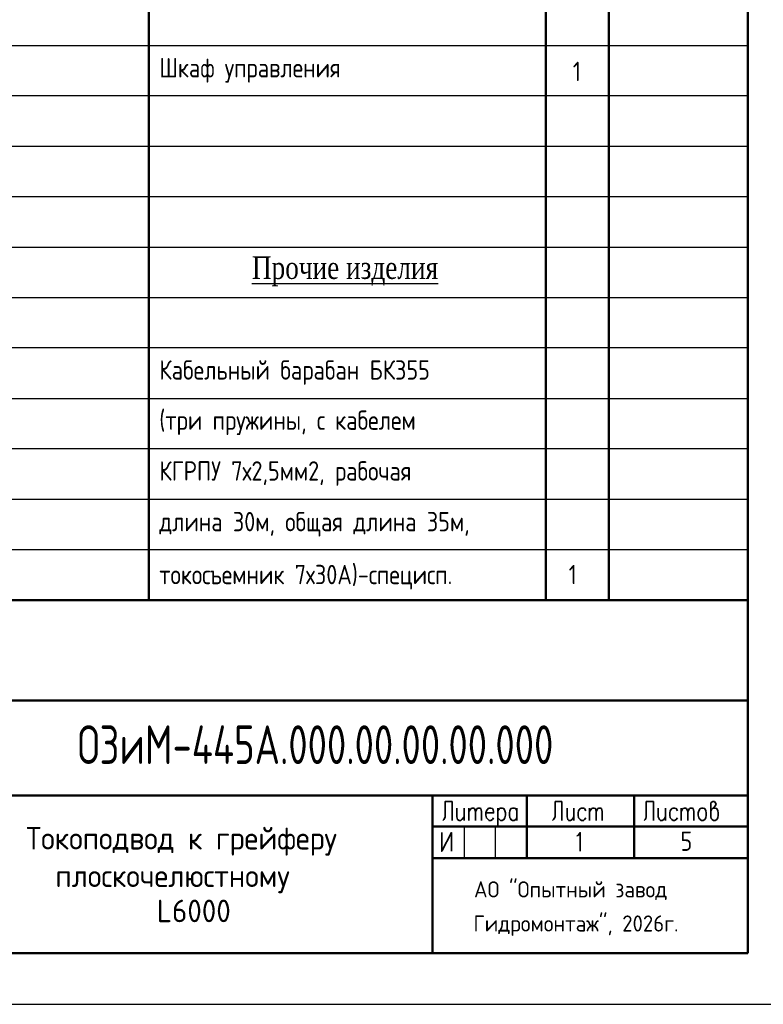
# Model space of a CAD drawing. Header units: millimetres. Extents: x -2 to 1280, y -3 to 601.
# Tile 4 of 9: x 90 to 206, y 304 to 457. Entities that reach past the tile are written whole.
import ezdxf

# ---------------------------------------------------------------- set-up
doc = ezdxf.new("R2010")
doc.units = ezdxf.units.MM
doc.layers.add('текст', color=7, linetype='Continuous')
doc.styles.add('simplex', font='simplex.shx', dxfattribs={"width": 0.9})
doc.styles.add('Style1', font='romans.shx', dxfattribs={"width": 0.8})

msp = doc.modelspace()

# ---------------------------------------------------------------- linework, layer by layer
msp.add_line((-1.79, 304.1), (418.21, 304.1))
at = {"color": 7, "lineweight": 50, "flags": 128}
for points in [[(203.39, 312.03), (203.39, 592.78), (22.37, 592.78)], [(110.42, 592.78), (110.42, 366.81)], [(172.06, 592.78), (172.06, 366.81)], [(181.8, 592.78), (181.8, 366.81)], [(22.37, 366.81), (203.39, 366.81)], [(22.37, 351.23), (203.39, 351.23)], [(85.95, 336.5), (203.39, 336.5)], [(154.45, 336.5), (154.45, 312.03)], [(169.1, 336.5), (169.1, 326.76)], [(185.77, 336.5), (185.77, 326.76)], [(154.45, 331.67), (203.39, 331.67)], [(154.45, 326.76), (203.39, 326.76)], [(22.37, 312.03), (203.39, 312.03)]]:
    msp.add_lwpolyline(points, dxfattribs=at)
at = {"color": 7, "lineweight": 25, "flags": 128}
for points in [[(22.37, 452.91), (203.39, 452.91)], [(22.37, 445.12), (203.39, 445.12)], [(22.37, 437.25), (203.39, 437.25)], [(22.37, 429.46), (203.39, 429.46)], [(22.37, 421.59), (203.39, 421.59)], [(22.37, 413.8), (203.39, 413.8)], [(22.37, 406.01), (203.39, 406.01)], [(22.37, 398.13), (203.39, 398.13)], [(22.37, 390.34), (203.39, 390.34)], [(22.37, 382.47), (203.39, 382.47)], [(22.37, 374.68), (203.39, 374.68)], [(159.36, 331.67), (159.36, 326.76)], [(164.18, 331.67), (164.18, 326.76)]]:
    msp.add_lwpolyline(points, dxfattribs=at)
at = {"color": 7, "lineweight": 35, "flags": 128}
for points in [[(157.5, 332.6), (157.5, 335.57), (156.4, 335.57), (156.4, 333.19), (156.31, 332.94), (156.23, 332.77), (156.06, 332.6)], [(174.51, 332.6), (174.51, 335.57), (173.5, 335.57), (173.5, 333.19), (173.33, 332.94), (173.24, 332.77), (173.07, 332.6)], [(188.74, 332.6), (188.74, 335.57), (187.64, 335.57), (187.64, 333.19), (187.55, 332.94), (187.47, 332.77), (187.3, 332.6)], [(197.63, 334.13), (197.88, 334.46), (198.05, 334.55), (198.31, 334.89), (198.47, 335.14), (198.31, 335.4), (198.22, 335.57), (197.97, 335.57), (197.71, 335.4), (197.63, 335.31), (197.63, 333.19), (197.71, 332.94), (197.88, 332.77), (198.05, 332.6), (198.31, 332.6), (198.56, 332.77), (198.73, 333.03), (198.81, 333.45), (198.81, 333.79), (198.73, 334.13), (198.56, 334.46), (198.31, 334.55), (198.05, 334.55)], [(158.26, 334.55), (158.26, 333.19), (158.34, 332.77), (158.6, 332.6), (158.85, 332.6), (159.02, 332.77), (159.36, 333.19)], [(159.36, 334.55), (159.36, 332.6)], [(160.12, 334.55), (160.12, 332.6)], [(160.12, 334.04), (160.46, 334.46), (160.63, 334.55), (160.8, 334.55), (160.97, 334.46), (161.14, 334.04), (161.14, 332.6)], [(161.14, 334.04), (161.39, 334.46), (161.56, 334.55), (161.81, 334.55), (161.98, 334.46), (162.07, 334.04), (162.07, 332.6)], [(162.75, 333.79), (163.93, 333.79), (163.93, 334.04), (163.85, 334.3), (163.76, 334.46), (163.51, 334.55), (163.25, 334.55), (163.08, 334.46), (162.83, 334.13), (162.75, 333.79), (162.75, 333.45), (162.83, 333.03), (163.08, 332.77), (163.25, 332.6), (163.51, 332.6), (163.76, 332.77), (163.93, 333.03)], [(164.61, 334.55), (164.61, 331.67)], [(164.61, 334.13), (164.86, 334.46), (165.03, 334.55), (165.29, 334.55), (165.54, 334.46), (165.71, 334.13), (165.79, 333.79), (165.79, 333.45), (165.71, 333.03), (165.54, 332.77), (165.29, 332.6), (165.03, 332.6), (164.86, 332.77), (164.61, 333.03)], [(167.57, 333.03), (167.4, 332.77), (167.15, 332.6), (166.89, 332.6), (166.64, 332.77), (166.56, 332.94), (166.47, 333.03), (166.39, 333.45), (166.39, 333.79), (166.47, 334.13), (166.64, 334.46), (166.89, 334.55), (167.15, 334.55), (167.4, 334.46), (167.57, 334.13)], [(167.57, 334.55), (167.57, 332.6)], [(175.36, 334.55), (175.36, 333.19), (175.45, 332.77), (175.61, 332.6), (175.87, 332.6), (176.12, 332.77), (176.38, 333.19)], [(176.38, 334.55), (176.38, 332.6)], [(178.24, 334.13), (178.07, 334.46), (177.9, 334.55), (177.56, 334.55), (177.39, 334.46), (177.14, 334.13), (177.05, 333.79), (177.05, 333.45), (177.14, 333.03), (177.39, 332.77), (177.56, 332.6), (177.9, 332.6), (178.07, 332.77), (178.24, 333.03)], [(178.83, 334.55), (178.83, 332.6)], [(178.83, 334.04), (179.17, 334.46), (179.34, 334.55), (179.51, 334.55), (179.76, 334.46), (179.85, 334.04), (179.85, 332.6)], [(179.85, 334.04), (180.1, 334.46), (180.27, 334.55), (180.53, 334.55), (180.69, 334.46), (180.78, 334.04), (180.78, 332.6)], [(189.5, 334.55), (189.5, 333.19), (189.67, 332.77), (189.84, 332.6), (190.09, 332.6), (190.35, 332.77), (190.6, 333.19)], [(190.6, 334.55), (190.6, 332.6)], [(192.46, 334.13), (192.29, 334.46), (192.04, 334.55), (191.79, 334.55), (191.62, 334.46), (191.36, 334.13), (191.28, 333.79), (191.28, 333.45), (191.36, 333.03), (191.62, 332.77), (191.79, 332.6), (192.04, 332.6), (192.29, 332.77), (192.46, 333.03)], [(193.06, 334.55), (193.06, 332.6)], [(193.06, 334.04), (193.31, 334.46), (193.56, 334.55), (193.73, 334.55), (193.9, 334.46), (194.07, 334.04), (194.07, 332.6)], [(194.07, 334.04), (194.33, 334.46), (194.5, 334.55), (194.75, 334.55), (194.92, 334.46), (195, 334.04), (195, 332.6)], [(196.19, 334.55), (196.44, 334.55), (196.7, 334.46), (196.87, 334.13), (196.95, 333.79), (196.95, 333.45), (196.87, 333.03), (196.7, 332.77), (196.44, 332.6), (196.19, 332.6), (196.02, 332.77), (195.77, 333.03), (195.68, 333.45), (195.68, 333.79), (195.77, 334.13), (196.02, 334.46), (196.19, 334.55)], [(155.89, 330.74), (155.89, 327.86), (157.41, 330.74), (157.41, 327.86)], [(176.88, 330.23), (177.05, 330.32), (177.39, 330.74), (177.39, 327.86)]]:
    msp.add_lwpolyline(points, dxfattribs=at)

# ---------------------------------------------------------------- texts
at = {"color": 0, "lineweight": 35, "style": 'simplex', "width": 0.7}
msp.add_text('ОЗиМ-445А.000.00.00.00.000', height=6, dxfattribs=at).set_placement((99.38, 341.39))
at = {"color": 7, "linetype": 'ByBlock', "lineweight": 30, "style": 'simplex', "width": 0.9}
for s, height, p in [('Токоподвод к грейферу', 3.5, (91.4, 328.12)), (' плоскочелюстному', 3.5, (93.84, 322.29)), ('АО "Опытный завод ', 2.5, (160.9, 320.68)), ('L6000', 3.5, (111.67, 316.84)), ('Гидромонтаж", 2026г.', 2.5, (160.81, 315.39))]:
    msp.add_text(s, height=height, dxfattribs=at).set_placement(p)
at = {"layer": 'текст', "lineweight": 20, "style": 'Style1', "width": 0.8}
for s, p in [('Шкаф управления', (112.06, 447.94)), ('1', (176.24, 447.37)), ('Кабельный барабан БК355', (112.06, 401.04)), ('(три пружины, с кабелем ', (112.06, 393.25)), ('КГРПУ 7х2,5мм2, рабочая ', (112.06, 385.37)), ('длина 30м, общая длина 35м,', (112.06, 377.5)), ('токосъемник 7х30А)-специсп.', (112.06, 369.29)), ('1', (175.6, 369.29))]:
    msp.add_text(s, height=3, dxfattribs=at).set_placement(p)
at = {"layer": 'текст', "lineweight": 40, "style": 'Style1', "width": 0.8}
msp.add_text('5', height=3, dxfattribs=at).set_placement((192.95, 327.91))
at = {"layer": 'текст', "color": 7, "insert": (140.88, 417.85), "char_height": 3.5, "width": 62, "attachment_point": 5, "style": 'Style1'}
msp.add_mtext('{\\fTimes New Roman|b0|i0|c204|p18;\\LПрочие изделия}', dxfattribs=at)

doc.saveas('drawing.dxf')
